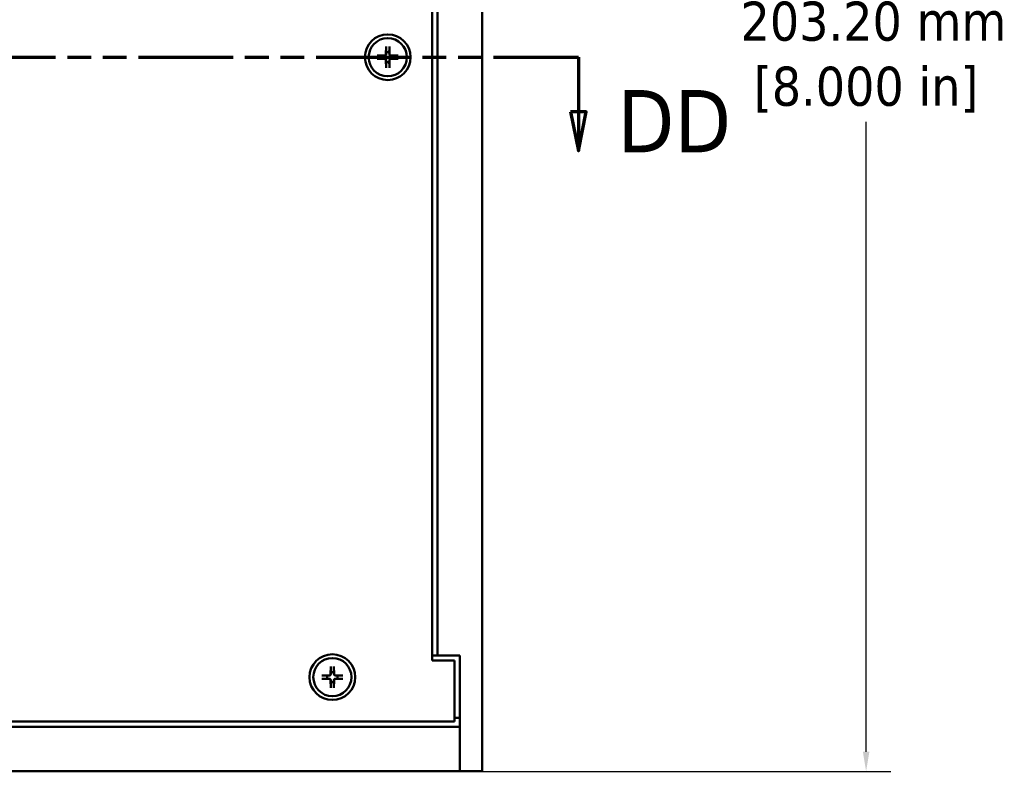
# Model space of a CAD drawing. Header units: millimetres. Extents: x 3 to 957, y 17 to 604.
# Tile 5 of 16: x 278 to 418, y 194 to 301. Entities that reach past the tile are written whole.
import ezdxf

# ---------------------------------------------------------------- set-up
doc = ezdxf.new("R2010")
doc.units = ezdxf.units.MM
doc.header["$LTSCALE"] = 1.111111
doc.linetypes.add('DOUBLE_DASH_CHAIN', pattern=[1.2403, 0.6614, -0.0827, 0.1654, -0.0827, 0.1654, -0.0827])
for name, color, linetype, lineweight in [('Dimension (ANSI)', 7, 'Continuous', 25), ('Section Line (ANSI)', 7, 'DOUBLE_DASH_CHAIN', 70), ('Visible (ANSI)', 7, 'Continuous', 50)]:
    doc.layers.add(name, color=color, linetype=linetype, lineweight=lineweight)
doc.styles.add('Label Text (ANSI)', font='tahoma.ttf')
doc.styles.add('Note Text (ANSI)', font='tahoma.ttf')
doc.dimstyles.new('Default - mm (ANSI)', dxfattribs={"dimscale": 1.111111, "dimtxt": 5, "dimasz": 2.5, "dimexe": 3.175, "dimexo": 1.6002, "dimgap": 0.8, "dimtad": 0, "dimtih": 1, "dimtoh": 1, "dimrnd": 1e-08, "dimzin": 0, "dimdsep": 46, "dimtxsty": 'Note Text (ANSI)', "dimcen": 0.09, "dimdle": 10, "dimclrd": 256, "dimclre": 256, "dimclrt": 256, "dimadec": 1, "dimazin": 0, "dimtfac": 0.6096, "dimtofl": 0, "dimtmove": 0, "dimatfit": 3, "dimfxl": 1, "dimtolj": 1, "dimtzin": 0, "dimlwd": -1, "dimlwe": -1, "dimarcsym": 0})

# ---------------------------------------------------------------- blocks, each defined once
blk = doc.blocks.new('*D5')
at = {"layer": 'Defpoints', "color": 0, "transparency": 16777216}
for p in [(340.5, 397.02), (340.5, 193.82), (398.28, 193.82)]:
    blk.add_point(p, dxfattribs=at)
at = {"layer": 'Dimension (ANSI)', "transparency": 16777216}
for p, q in [((342.28, 397.02), (401.81, 397.02)), ((398.28, 394.25), (398.28, 304.63)), ((398.28, 196.6), (398.28, 286.21)), ((342.28, 193.82), (401.81, 193.82))]:
    blk.add_line(p, q, dxfattribs=at)
for points in [[(397.82, 394.25), (398.74, 394.25), (398.28, 397.02)], [(397.82, 196.6), (398.74, 196.6), (398.28, 193.82)]]:
    blk.add_solid(points, dxfattribs=at)
at = {"layer": 'Dimension (ANSI)', "transparency": 16777216, "insert": (398.28, 295.42), "char_height": 5.5556, "attachment_point": 5, "style": 'Note Text (ANSI)'}
blk.add_mtext('\\A1; 203.20 mm\\P[8.000 in]', dxfattribs=at)
blk = doc.blocks.new('2dTransSection0')
at = {"layer": 'Section Line (ANSI)', "linetype": 'DOUBLE_DASH_CHAIN', "ltscale": 16.488752}
blk.add_line((106.29, 265.88), (321.65, 265.88), dxfattribs=at)
at = {"layer": 'Section Line (ANSI)', "linetype": 'Continuous'}
for p, q in [((310.8, 265.88), (321.65, 265.88)), ((321.65, 265.88), (321.65, 258.88)), ((320.65, 258.88), (321.65, 253.88)), ((322.65, 258.88), (320.65, 258.88)), ((321.65, 258.88), (321.65, 253.88)), ((321.65, 253.88), (322.65, 258.88))]:
    blk.add_line(p, q, dxfattribs=at)
at = {"layer": 'Section Line (ANSI)', "linetype": 'Continuous', "flags": 128}
blk.add_lwpolyline([(320.65, 258.88), (321.65, 253.88), (322.65, 258.88), (320.65, 258.88)], dxfattribs=at)
at = {"layer": 'Section Line (ANSI)'}
blk.add_solid([(320.65, 258.88), (321.65, 253.88), (322.65, 258.88), (320.65, 258.88)], dxfattribs=at)
at = {"layer": 'Section Line (ANSI)', "insert": (326.65, 253.68), "char_height": 8, "attachment_point": 7, "style": 'Label Text (ANSI)'}
blk.add_mtext('DD', dxfattribs=at)

msp = doc.modelspace()

# ---------------------------------------------------------------- linework, layer by layer
at = {"layer": 'Visible (ANSI)'}
for p, q in [((343.6791, 397.023), (343.6791, 193.823)), ((336.5791, 209.573), (336.5791, 381.273)), ((337.3291, 380.523), (337.3291, 210.323)), ((330.0519, 296.9229), (330.0271, 295.8677)), ((330.5064, 296.9229), (330.5312, 295.8677)), ((328.7792, 295.6502), (329.8344, 295.675)), ((331.7791, 295.6502), (330.7238, 295.675)), ((328.7792, 295.1957), (329.8344, 295.1709)), ((330.0519, 293.923), (330.0271, 294.9783)), ((330.5064, 293.923), (330.5312, 294.9783)), ((331.7791, 295.1957), (330.7238, 295.1709)), ((336.5791, 210.323), (337.3291, 210.323)), ((337.3291, 210.323), (340.5041, 210.323)), ((340.5041, 210.323), (340.5041, 200.173)), ((322.1794, 208.7229), (322.1546, 207.6677)), ((322.6339, 208.7229), (322.6587, 207.6677)), ((339.7541, 209.573), (336.5791, 209.573)), ((339.7541, 200.923), (339.7541, 209.573)), ((320.9067, 207.4502), (321.9619, 207.475)), ((323.9066, 207.4502), (322.8513, 207.475)), ((320.9067, 206.9957), (321.9619, 206.9709)), ((322.1794, 205.723), (322.1546, 206.7783)), ((322.6339, 205.723), (322.6587, 206.7783)), ((323.9066, 206.9957), (322.8513, 206.9709)), ((136.0341, 200.173), (340.5041, 200.173)), ((136.7841, 200.923), (339.7541, 200.923)), ((339.7541, 201.443), (340.5041, 201.443)), ((340.5041, 193.823), (340.5041, 200.173)), ((136.0341, 193.823), (340.5041, 193.823)), ((340.5041, 193.823), (343.6791, 193.823))]:
    msp.add_line(p, q, dxfattribs=at)
at = {"layer": 'Visible (ANSI)', "flags": 128}
for points in [[(330.0508, 296.84), (330.0508, 296.842), (330.0508, 296.8443), (330.0508, 296.8467), (330.0508, 296.8493), (330.0508, 296.8519), (330.0508, 296.8547), (330.0508, 296.8575), (330.0508, 296.8606), (330.0509, 296.8638), (330.0509, 296.8672), (330.0509, 296.8708), (330.051, 296.8745), (330.051, 296.8782), (330.0511, 296.882), (330.0511, 296.8858), (330.0512, 296.8895), (330.0513, 296.8935), (330.0514, 296.8976), (330.0514, 296.9018), (330.0515, 296.9061), (330.0516, 296.9104), (330.0517, 296.9146), (330.0518, 296.9188), (330.0519, 296.9229)], [(330.0508, 296.8399), (330.0513, 296.7983), (330.0517, 296.7581), (330.0522, 296.7191), (330.0526, 296.6814), (330.053, 296.6449), (330.0534, 296.6096), (330.0537, 296.5753), (330.0541, 296.542), (330.0544, 296.5097), (330.0548, 296.4784), (330.0551, 296.4479), (330.0554, 296.4183), (330.0557, 296.3895), (330.056, 296.3615), (330.0563, 296.3343), (330.0566, 296.3078), (330.0569, 296.2819), (330.0571, 296.2568), (330.0574, 296.2322), (330.0576, 296.2083), (330.0579, 296.185), (330.0581, 296.1622), (330.0583, 296.1399), (330.0585, 296.1182)], [(330.4997, 296.1182), (330.4999, 296.1399), (330.5002, 296.1622), (330.5004, 296.185), (330.5006, 296.2083), (330.5009, 296.2322), (330.5011, 296.2568), (330.5014, 296.2819), (330.5017, 296.3078), (330.5019, 296.3343), (330.5022, 296.3615), (330.5025, 296.3895), (330.5028, 296.4183), (330.5032, 296.4479), (330.5035, 296.4784), (330.5038, 296.5097), (330.5042, 296.542), (330.5045, 296.5753), (330.5049, 296.6096), (330.5053, 296.6449), (330.5057, 296.6814), (330.5061, 296.7191), (330.5065, 296.7581), (330.507, 296.7983), (330.5074, 296.8399)], [(330.5064, 296.9229), (330.5065, 296.9188), (330.5066, 296.9146), (330.5067, 296.9104), (330.5067, 296.9061), (330.5068, 296.9018), (330.5069, 296.8976), (330.507, 296.8935), (330.5071, 296.8895), (330.5071, 296.8858), (330.5072, 296.882), (330.5072, 296.8782), (330.5073, 296.8745), (330.5073, 296.8708), (330.5074, 296.8672), (330.5074, 296.8638), (330.5074, 296.8606), (330.5075, 296.8575), (330.5075, 296.8547), (330.5075, 296.8519), (330.5075, 296.8493), (330.5075, 296.8467), (330.5075, 296.8443), (330.5075, 296.842), (330.5074, 296.84)], [(328.7792, 295.6502), (328.7833, 295.6503), (328.7875, 295.6504), (328.7917, 295.6505), (328.796, 295.6506), (328.8003, 295.6507), (328.8045, 295.6507), (328.8086, 295.6508), (328.8126, 295.6509), (328.8163, 295.6509), (328.8201, 295.651), (328.8239, 295.6511), (328.8276, 295.6511), (328.8313, 295.6512), (328.8349, 295.6512), (328.8383, 295.6512), (328.8415, 295.6513), (328.8446, 295.6513), (328.8474, 295.6513), (328.8502, 295.6513), (328.8528, 295.6513), (328.8554, 295.6513), (328.8578, 295.6513), (328.8601, 295.6513), (328.8621, 295.6513)], [(329.5839, 295.6435), (329.5622, 295.6438), (329.5399, 295.644), (329.5171, 295.6442), (329.4938, 295.6445), (329.4699, 295.6447), (329.4453, 295.645), (329.4201, 295.6452), (329.3943, 295.6455), (329.3678, 295.6458), (329.3405, 295.6461), (329.3126, 295.6464), (329.2838, 295.6467), (329.2542, 295.647), (329.2237, 295.6473), (329.1924, 295.6476), (329.1601, 295.648), (329.1268, 295.6484), (329.0925, 295.6487), (329.0572, 295.6491), (329.0207, 295.6495), (328.983, 295.6499), (328.944, 295.6504), (328.9038, 295.6508), (328.8622, 295.6513)], [(329.8351, 295.6473), (329.8275, 295.6472), (329.8197, 295.6471), (329.8117, 295.6469), (329.8035, 295.6468), (329.7951, 295.6467), (329.7865, 295.6466), (329.7777, 295.6464), (329.7687, 295.6463), (329.7594, 295.6462), (329.7499, 295.646), (329.7401, 295.6459), (329.7301, 295.6457), (329.7198, 295.6456), (329.7092, 295.6454), (329.6983, 295.6452), (329.687, 295.6451), (329.6755, 295.6449), (329.6636, 295.6447), (329.6513, 295.6445), (329.6387, 295.6443), (329.6256, 295.6442), (329.6122, 295.644), (329.5983, 295.6438), (329.5839, 295.6435)], [(330.0548, 295.867), (330.0542, 295.8533), (330.0527, 295.8397), (330.0504, 295.8264), (330.0474, 295.8133), (330.0433, 295.7998), (330.0383, 295.7862), (330.0324, 295.7728), (330.0254, 295.7596), (330.0175, 295.7468), (330.0088, 295.7346), (329.9994, 295.7232), (329.9895, 295.7126), (329.9789, 295.7027), (329.9675, 295.6933), (329.9553, 295.6846), (329.9425, 295.6767), (329.9293, 295.6697), (329.9158, 295.6637), (329.9023, 295.6587), (329.8888, 295.6547), (329.8757, 295.6516), (329.8624, 295.6494), (329.8488, 295.6479), (329.8351, 295.6473)], [(330.0585, 296.1182), (330.0583, 296.1038), (330.0581, 296.0899), (330.0579, 296.0764), (330.0577, 296.0634), (330.0576, 296.0508), (330.0574, 296.0385), (330.0572, 296.0266), (330.057, 296.015), (330.0569, 296.0038), (330.0567, 295.9929), (330.0565, 295.9823), (330.0564, 295.972), (330.0562, 295.962), (330.0561, 295.9522), (330.0559, 295.9427), (330.0558, 295.9334), (330.0557, 295.9244), (330.0555, 295.9156), (330.0554, 295.907), (330.0553, 295.8986), (330.0551, 295.8904), (330.055, 295.8824), (330.0549, 295.8746), (330.0548, 295.867)], [(330.5035, 295.867), (330.5034, 295.8746), (330.5032, 295.8824), (330.5031, 295.8904), (330.503, 295.8986), (330.5029, 295.907), (330.5027, 295.9156), (330.5026, 295.9244), (330.5025, 295.9334), (330.5023, 295.9427), (330.5022, 295.9522), (330.502, 295.962), (330.5019, 295.972), (330.5017, 295.9823), (330.5016, 295.9929), (330.5014, 296.0038), (330.5012, 296.015), (330.5011, 296.0266), (330.5009, 296.0385), (330.5007, 296.0508), (330.5005, 296.0634), (330.5003, 296.0764), (330.5001, 296.0899), (330.4999, 296.1038), (330.4997, 296.1182)], [(330.7232, 295.6473), (330.7094, 295.6479), (330.6959, 295.6494), (330.6826, 295.6516), (330.6694, 295.6547), (330.656, 295.6587), (330.6424, 295.6637), (330.6289, 295.6697), (330.6157, 295.6767), (330.603, 295.6846), (330.5908, 295.6933), (330.5794, 295.7027), (330.5688, 295.7126), (330.5589, 295.7232), (330.5495, 295.7346), (330.5408, 295.7468), (330.5329, 295.7596), (330.5259, 295.7728), (330.5199, 295.7862), (330.5149, 295.7998), (330.5109, 295.8133), (330.5078, 295.8264), (330.5056, 295.8397), (330.5041, 295.8533), (330.5035, 295.867)], [(330.9744, 295.6435), (330.96, 295.6438), (330.9461, 295.644), (330.9326, 295.6442), (330.9196, 295.6443), (330.9069, 295.6445), (330.8947, 295.6447), (330.8828, 295.6449), (330.8712, 295.6451), (330.86, 295.6452), (330.8491, 295.6454), (330.8385, 295.6456), (330.8282, 295.6457), (330.8182, 295.6459), (330.8084, 295.646), (330.7989, 295.6462), (330.7896, 295.6463), (330.7806, 295.6464), (330.7718, 295.6466), (330.7632, 295.6467), (330.7548, 295.6468), (330.7466, 295.6469), (330.7386, 295.6471), (330.7308, 295.6472), (330.7232, 295.6473)], [(331.6961, 295.6513), (331.6545, 295.6508), (331.6142, 295.6504), (331.5753, 295.6499), (331.5376, 295.6495), (331.5011, 295.6491), (331.4657, 295.6487), (331.4314, 295.6484), (331.3982, 295.648), (331.3659, 295.6476), (331.3345, 295.6473), (331.3041, 295.647), (331.2745, 295.6467), (331.2457, 295.6464), (331.2177, 295.6461), (331.1905, 295.6458), (331.164, 295.6455), (331.1381, 295.6452), (331.1129, 295.645), (331.0884, 295.6447), (331.0645, 295.6445), (331.0411, 295.6442), (331.0183, 295.644), (330.9961, 295.6438), (330.9744, 295.6435)], [(331.6961, 295.6513), (331.6982, 295.6513), (331.7004, 295.6513), (331.7029, 295.6513), (331.7054, 295.6513), (331.7081, 295.6513), (331.7109, 295.6513), (331.7137, 295.6513), (331.7167, 295.6513), (331.72, 295.6512), (331.7234, 295.6512), (331.727, 295.6512), (331.7307, 295.6511), (331.7344, 295.6511), (331.7382, 295.651), (331.7419, 295.6509), (331.7457, 295.6509), (331.7496, 295.6508), (331.7537, 295.6507), (331.7579, 295.6507), (331.7622, 295.6506), (331.7665, 295.6505), (331.7708, 295.6504), (331.775, 295.6503), (331.7791, 295.6502)], [(328.8621, 295.1946), (328.8601, 295.1946), (328.8578, 295.1946), (328.8554, 295.1946), (328.8528, 295.1946), (328.8502, 295.1946), (328.8474, 295.1946), (328.8446, 295.1946), (328.8415, 295.1947), (328.8383, 295.1947), (328.8349, 295.1947), (328.8313, 295.1948), (328.8276, 295.1948), (328.8239, 295.1949), (328.8201, 295.1949), (328.8163, 295.195), (328.8126, 295.195), (328.8086, 295.1951), (328.8045, 295.1952), (328.8003, 295.1953), (328.796, 295.1953), (328.7917, 295.1954), (328.7875, 295.1955), (328.7833, 295.1956), (328.7792, 295.1957)], [(328.8622, 295.1946), (328.9038, 295.1951), (328.944, 295.1955), (328.983, 295.196), (329.0207, 295.1964), (329.0572, 295.1968), (329.0925, 295.1972), (329.1268, 295.1976), (329.1601, 295.1979), (329.1924, 295.1983), (329.2237, 295.1986), (329.2542, 295.1989), (329.2838, 295.1993), (329.3126, 295.1996), (329.3405, 295.1999), (329.3678, 295.2001), (329.3943, 295.2004), (329.4201, 295.2007), (329.4453, 295.201), (329.4699, 295.2012), (329.4938, 295.2015), (329.5171, 295.2017), (329.5399, 295.2019), (329.5622, 295.2022), (329.5839, 295.2024)], [(329.5839, 295.2024), (329.5983, 295.2022), (329.6122, 295.202), (329.6256, 295.2018), (329.6387, 295.2016), (329.6513, 295.2014), (329.6636, 295.2012), (329.6755, 295.201), (329.687, 295.2008), (329.6983, 295.2007), (329.7092, 295.2005), (329.7198, 295.2004), (329.7301, 295.2002), (329.7401, 295.2001), (329.7499, 295.1999), (329.7594, 295.1998), (329.7687, 295.1996), (329.7777, 295.1995), (329.7865, 295.1994), (329.7951, 295.1992), (329.8035, 295.1991), (329.8117, 295.199), (329.8197, 295.1989), (329.8275, 295.1987), (329.8351, 295.1986)], [(329.8351, 295.1986), (329.8488, 295.198), (329.8624, 295.1965), (329.8757, 295.1943), (329.8888, 295.1912), (329.9023, 295.1872), (329.9158, 295.1822), (329.9293, 295.1762), (329.9425, 295.1692), (329.9553, 295.1613), (329.9675, 295.1526), (329.9789, 295.1432), (329.9895, 295.1333), (329.9994, 295.1227), (330.0088, 295.1113), (330.0175, 295.0991), (330.0254, 295.0863), (330.0324, 295.0731), (330.0383, 295.0597), (330.0433, 295.0461), (330.0474, 295.0327), (330.0504, 295.0195), (330.0527, 295.0062), (330.0542, 294.9927), (330.0548, 294.9789)], [(330.0585, 294.7277), (330.0583, 294.706), (330.0581, 294.6837), (330.0579, 294.661), (330.0576, 294.6376), (330.0574, 294.6137), (330.0571, 294.5891), (330.0569, 294.564), (330.0566, 294.5381), (330.0563, 294.5116), (330.056, 294.4844), (330.0557, 294.4564), (330.0554, 294.4276), (330.0551, 294.398), (330.0548, 294.3675), (330.0544, 294.3362), (330.0541, 294.3039), (330.0537, 294.2707), (330.0534, 294.2364), (330.053, 294.201), (330.0526, 294.1645), (330.0522, 294.1268), (330.0517, 294.0879), (330.0513, 294.0476), (330.0508, 294.006)], [(330.0519, 293.923), (330.0518, 293.9271), (330.0517, 293.9313), (330.0516, 293.9356), (330.0515, 293.9399), (330.0514, 293.9441), (330.0514, 293.9484), (330.0513, 293.9525), (330.0512, 293.9564), (330.0511, 293.9602), (330.0511, 293.9639), (330.051, 293.9677), (330.051, 293.9714), (330.0509, 293.9751), (330.0509, 293.9787), (330.0509, 293.9821), (330.0508, 293.9854), (330.0508, 293.9884), (330.0508, 293.9912), (330.0508, 293.994), (330.0508, 293.9967), (330.0508, 293.9992), (330.0508, 294.0016), (330.0508, 294.0039), (330.0508, 294.0059)], [(330.0548, 294.9789), (330.0549, 294.9713), (330.055, 294.9635), (330.0551, 294.9555), (330.0553, 294.9473), (330.0554, 294.9389), (330.0555, 294.9303), (330.0557, 294.9215), (330.0558, 294.9125), (330.0559, 294.9032), (330.0561, 294.8937), (330.0562, 294.8839), (330.0564, 294.8739), (330.0565, 294.8636), (330.0567, 294.853), (330.0569, 294.8421), (330.057, 294.8309), (330.0572, 294.8193), (330.0574, 294.8074), (330.0576, 294.7952), (330.0577, 294.7825), (330.0579, 294.7695), (330.0581, 294.756), (330.0583, 294.7421), (330.0585, 294.7277)], [(330.4997, 294.7277), (330.4999, 294.7421), (330.5001, 294.756), (330.5003, 294.7695), (330.5005, 294.7825), (330.5007, 294.7952), (330.5009, 294.8074), (330.5011, 294.8193), (330.5012, 294.8309), (330.5014, 294.8421), (330.5016, 294.853), (330.5017, 294.8636), (330.5019, 294.8739), (330.502, 294.8839), (330.5022, 294.8937), (330.5023, 294.9032), (330.5025, 294.9125), (330.5026, 294.9215), (330.5027, 294.9303), (330.5029, 294.9389), (330.503, 294.9473), (330.5031, 294.9555), (330.5032, 294.9635), (330.5034, 294.9713), (330.5035, 294.9789)], [(330.5074, 294.006), (330.507, 294.0476), (330.5065, 294.0879), (330.5061, 294.1268), (330.5057, 294.1645), (330.5053, 294.201), (330.5049, 294.2364), (330.5045, 294.2707), (330.5042, 294.3039), (330.5038, 294.3362), (330.5035, 294.3675), (330.5032, 294.398), (330.5028, 294.4276), (330.5025, 294.4564), (330.5022, 294.4844), (330.5019, 294.5116), (330.5017, 294.5381), (330.5014, 294.564), (330.5011, 294.5891), (330.5009, 294.6137), (330.5006, 294.6376), (330.5004, 294.661), (330.5002, 294.6837), (330.4999, 294.706), (330.4997, 294.7277)], [(330.5035, 294.9789), (330.5041, 294.9927), (330.5056, 295.0062), (330.5078, 295.0195), (330.5109, 295.0327), (330.5149, 295.0461), (330.5199, 295.0597), (330.5259, 295.0731), (330.5329, 295.0863), (330.5408, 295.0991), (330.5495, 295.1113), (330.5589, 295.1227), (330.5688, 295.1333), (330.5794, 295.1432), (330.5908, 295.1526), (330.603, 295.1613), (330.6157, 295.1692), (330.6289, 295.1762), (330.6424, 295.1822), (330.656, 295.1872), (330.6694, 295.1912), (330.6826, 295.1943), (330.6959, 295.1965), (330.7094, 295.198), (330.7232, 295.1986)], [(330.5074, 294.0059), (330.5075, 294.0039), (330.5075, 294.0016), (330.5075, 293.9992), (330.5075, 293.9967), (330.5075, 293.994), (330.5075, 293.9912), (330.5075, 293.9884), (330.5074, 293.9854), (330.5074, 293.9821), (330.5074, 293.9787), (330.5073, 293.9751), (330.5073, 293.9714), (330.5072, 293.9677), (330.5072, 293.9639), (330.5071, 293.9602), (330.5071, 293.9564), (330.507, 293.9525), (330.5069, 293.9484), (330.5068, 293.9441), (330.5067, 293.9399), (330.5067, 293.9356), (330.5066, 293.9313), (330.5065, 293.9271), (330.5064, 293.923)], [(330.7232, 295.1986), (330.7308, 295.1987), (330.7386, 295.1989), (330.7466, 295.199), (330.7548, 295.1991), (330.7632, 295.1992), (330.7718, 295.1994), (330.7806, 295.1995), (330.7896, 295.1996), (330.7989, 295.1998), (330.8084, 295.1999), (330.8182, 295.2001), (330.8282, 295.2002), (330.8385, 295.2004), (330.8491, 295.2005), (330.86, 295.2007), (330.8712, 295.2008), (330.8828, 295.201), (330.8947, 295.2012), (330.9069, 295.2014), (330.9196, 295.2016), (330.9326, 295.2018), (330.9461, 295.202), (330.96, 295.2022), (330.9744, 295.2024)], [(330.9744, 295.2024), (330.9961, 295.2022), (331.0183, 295.2019), (331.0411, 295.2017), (331.0645, 295.2015), (331.0884, 295.2012), (331.1129, 295.201), (331.1381, 295.2007), (331.164, 295.2004), (331.1905, 295.2001), (331.2177, 295.1999), (331.2457, 295.1996), (331.2745, 295.1993), (331.3041, 295.1989), (331.3345, 295.1986), (331.3659, 295.1983), (331.3982, 295.1979), (331.4314, 295.1976), (331.4657, 295.1972), (331.5011, 295.1968), (331.5376, 295.1964), (331.5753, 295.196), (331.6142, 295.1955), (331.6545, 295.1951), (331.6961, 295.1946)], [(331.7791, 295.1957), (331.775, 295.1956), (331.7708, 295.1955), (331.7665, 295.1954), (331.7622, 295.1953), (331.7579, 295.1953), (331.7537, 295.1952), (331.7496, 295.1951), (331.7457, 295.195), (331.7419, 295.195), (331.7382, 295.1949), (331.7344, 295.1949), (331.7307, 295.1948), (331.727, 295.1948), (331.7234, 295.1947), (331.72, 295.1947), (331.7167, 295.1947), (331.7137, 295.1946), (331.7109, 295.1946), (331.7081, 295.1946), (331.7054, 295.1946), (331.7029, 295.1946), (331.7004, 295.1946), (331.6982, 295.1946), (331.6961, 295.1946)], [(322.1783, 208.64), (322.1783, 208.642), (322.1783, 208.6443), (322.1783, 208.6467), (322.1783, 208.6493), (322.1783, 208.6519), (322.1783, 208.6547), (322.1783, 208.6575), (322.1783, 208.6606), (322.1784, 208.6638), (322.1784, 208.6672), (322.1784, 208.6708), (322.1785, 208.6745), (322.1785, 208.6782), (322.1786, 208.682), (322.1786, 208.6858), (322.1787, 208.6895), (322.1788, 208.6935), (322.1789, 208.6976), (322.1789, 208.7018), (322.179, 208.7061), (322.1791, 208.7104), (322.1792, 208.7146), (322.1793, 208.7188), (322.1794, 208.7229)], [(322.1783, 208.6399), (322.1788, 208.5983), (322.1792, 208.5581), (322.1797, 208.5191), (322.1801, 208.4814), (322.1805, 208.4449), (322.1809, 208.4096), (322.1812, 208.3753), (322.1816, 208.342), (322.1819, 208.3097), (322.1823, 208.2784), (322.1826, 208.2479), (322.1829, 208.2183), (322.1832, 208.1895), (322.1835, 208.1615), (322.1838, 208.1343), (322.1841, 208.1078), (322.1844, 208.0819), (322.1846, 208.0568), (322.1849, 208.0322), (322.1851, 208.0083), (322.1854, 207.985), (322.1856, 207.9622), (322.1858, 207.9399), (322.186, 207.9182)], [(322.6272, 207.9182), (322.6274, 207.9399), (322.6277, 207.9622), (322.6279, 207.985), (322.6281, 208.0083), (322.6284, 208.0322), (322.6286, 208.0568), (322.6289, 208.0819), (322.6292, 208.1078), (322.6294, 208.1343), (322.6297, 208.1615), (322.63, 208.1895), (322.6303, 208.2183), (322.6307, 208.2479), (322.631, 208.2784), (322.6313, 208.3097), (322.6317, 208.342), (322.632, 208.3753), (322.6324, 208.4096), (322.6328, 208.4449), (322.6332, 208.4814), (322.6336, 208.5191), (322.634, 208.5581), (322.6345, 208.5983), (322.6349, 208.6399)], [(322.6339, 208.7229), (322.634, 208.7188), (322.6341, 208.7146), (322.6342, 208.7104), (322.6342, 208.7061), (322.6343, 208.7018), (322.6344, 208.6976), (322.6345, 208.6935), (322.6346, 208.6895), (322.6346, 208.6858), (322.6347, 208.682), (322.6347, 208.6782), (322.6348, 208.6745), (322.6348, 208.6708), (322.6349, 208.6672), (322.6349, 208.6638), (322.6349, 208.6606), (322.635, 208.6575), (322.635, 208.6547), (322.635, 208.6519), (322.635, 208.6493), (322.635, 208.6467), (322.635, 208.6443), (322.635, 208.642), (322.6349, 208.64)], [(320.9067, 207.4502), (320.9108, 207.4503), (320.915, 207.4504), (320.9192, 207.4505), (320.9235, 207.4506), (320.9278, 207.4507), (320.932, 207.4507), (320.9361, 207.4508), (320.9401, 207.4509), (320.9438, 207.4509), (320.9476, 207.451), (320.9514, 207.4511), (320.9551, 207.4511), (320.9588, 207.4512), (320.9624, 207.4512), (320.9658, 207.4512), (320.969, 207.4513), (320.9721, 207.4513), (320.9749, 207.4513), (320.9777, 207.4513), (320.9803, 207.4513), (320.9829, 207.4513), (320.9853, 207.4513), (320.9876, 207.4513), (320.9896, 207.4513)], [(321.7114, 207.4435), (321.6897, 207.4438), (321.6674, 207.444), (321.6446, 207.4442), (321.6213, 207.4445), (321.5974, 207.4447), (321.5728, 207.445), (321.5476, 207.4452), (321.5218, 207.4455), (321.4953, 207.4458), (321.468, 207.4461), (321.4401, 207.4464), (321.4113, 207.4467), (321.3817, 207.447), (321.3512, 207.4473), (321.3199, 207.4476), (321.2876, 207.448), (321.2543, 207.4484), (321.22, 207.4487), (321.1847, 207.4491), (321.1482, 207.4495), (321.1105, 207.4499), (321.0715, 207.4504), (321.0313, 207.4508), (320.9897, 207.4513)], [(321.9626, 207.4473), (321.955, 207.4472), (321.9472, 207.4471), (321.9392, 207.4469), (321.931, 207.4468), (321.9226, 207.4467), (321.914, 207.4466), (321.9052, 207.4464), (321.8962, 207.4463), (321.8869, 207.4462), (321.8774, 207.446), (321.8676, 207.4459), (321.8576, 207.4457), (321.8473, 207.4456), (321.8367, 207.4454), (321.8258, 207.4452), (321.8145, 207.4451), (321.803, 207.4449), (321.7911, 207.4447), (321.7788, 207.4445), (321.7662, 207.4443), (321.7531, 207.4442), (321.7397, 207.444), (321.7258, 207.4438), (321.7114, 207.4435)], [(322.1823, 207.667), (322.1817, 207.6533), (322.1802, 207.6397), (322.1779, 207.6264), (322.1749, 207.6133), (322.1708, 207.5998), (322.1658, 207.5862), (322.1599, 207.5728), (322.1529, 207.5596), (322.145, 207.5468), (322.1363, 207.5346), (322.1269, 207.5232), (322.117, 207.5126), (322.1064, 207.5027), (322.095, 207.4933), (322.0828, 207.4846), (322.07, 207.4767), (322.0568, 207.4697), (322.0433, 207.4637), (322.0298, 207.4587), (322.0163, 207.4547), (322.0032, 207.4516), (321.9899, 207.4494), (321.9763, 207.4479), (321.9626, 207.4473)], [(322.186, 207.9182), (322.1858, 207.9038), (322.1856, 207.8899), (322.1854, 207.8764), (322.1852, 207.8634), (322.1851, 207.8508), (322.1849, 207.8385), (322.1847, 207.8266), (322.1845, 207.815), (322.1844, 207.8038), (322.1842, 207.7929), (322.184, 207.7823), (322.1839, 207.772), (322.1837, 207.762), (322.1836, 207.7522), (322.1834, 207.7427), (322.1833, 207.7334), (322.1832, 207.7244), (322.183, 207.7156), (322.1829, 207.707), (322.1828, 207.6986), (322.1826, 207.6904), (322.1825, 207.6824), (322.1824, 207.6746), (322.1823, 207.667)], [(322.631, 207.667), (322.6309, 207.6746), (322.6307, 207.6824), (322.6306, 207.6904), (322.6305, 207.6986), (322.6304, 207.707), (322.6302, 207.7156), (322.6301, 207.7244), (322.63, 207.7334), (322.6298, 207.7427), (322.6297, 207.7522), (322.6295, 207.762), (322.6294, 207.772), (322.6292, 207.7823), (322.6291, 207.7929), (322.6289, 207.8038), (322.6287, 207.815), (322.6286, 207.8266), (322.6284, 207.8385), (322.6282, 207.8508), (322.628, 207.8634), (322.6278, 207.8764), (322.6276, 207.8899), (322.6274, 207.9038), (322.6272, 207.9182)], [(322.8507, 207.4473), (322.8369, 207.4479), (322.8234, 207.4494), (322.8101, 207.4516), (322.7969, 207.4547), (322.7835, 207.4587), (322.7699, 207.4637), (322.7564, 207.4697), (322.7432, 207.4767), (322.7305, 207.4846), (322.7183, 207.4933), (322.7069, 207.5027), (322.6963, 207.5126), (322.6864, 207.5232), (322.677, 207.5346), (322.6683, 207.5468), (322.6604, 207.5596), (322.6534, 207.5728), (322.6474, 207.5862), (322.6424, 207.5998), (322.6384, 207.6133), (322.6353, 207.6264), (322.6331, 207.6397), (322.6316, 207.6533), (322.631, 207.667)], [(323.1019, 207.4435), (323.0875, 207.4438), (323.0736, 207.444), (323.0601, 207.4442), (323.0471, 207.4443), (323.0344, 207.4445), (323.0222, 207.4447), (323.0103, 207.4449), (322.9987, 207.4451), (322.9875, 207.4452), (322.9766, 207.4454), (322.966, 207.4456), (322.9557, 207.4457), (322.9457, 207.4459), (322.9359, 207.446), (322.9264, 207.4462), (322.9171, 207.4463), (322.9081, 207.4464), (322.8993, 207.4466), (322.8907, 207.4467), (322.8823, 207.4468), (322.8741, 207.4469), (322.8661, 207.4471), (322.8583, 207.4472), (322.8507, 207.4473)], [(323.8236, 207.4513), (323.782, 207.4508), (323.7417, 207.4504), (323.7028, 207.4499), (323.6651, 207.4495), (323.6286, 207.4491), (323.5932, 207.4487), (323.5589, 207.4484), (323.5257, 207.448), (323.4934, 207.4476), (323.462, 207.4473), (323.4316, 207.447), (323.402, 207.4467), (323.3732, 207.4464), (323.3452, 207.4461), (323.318, 207.4458), (323.2915, 207.4455), (323.2656, 207.4452), (323.2404, 207.445), (323.2159, 207.4447), (323.192, 207.4445), (323.1686, 207.4442), (323.1458, 207.444), (323.1236, 207.4438), (323.1019, 207.4435)], [(323.8236, 207.4513), (323.8257, 207.4513), (323.8279, 207.4513), (323.8304, 207.4513), (323.8329, 207.4513), (323.8356, 207.4513), (323.8384, 207.4513), (323.8412, 207.4513), (323.8442, 207.4513), (323.8475, 207.4512), (323.8509, 207.4512), (323.8545, 207.4512), (323.8582, 207.4511), (323.8619, 207.4511), (323.8657, 207.451), (323.8694, 207.4509), (323.8732, 207.4509), (323.8771, 207.4508), (323.8812, 207.4507), (323.8854, 207.4507), (323.8897, 207.4506), (323.894, 207.4505), (323.8983, 207.4504), (323.9025, 207.4503), (323.9066, 207.4502)], [(320.9896, 206.9946), (320.9876, 206.9946), (320.9853, 206.9946), (320.9829, 206.9946), (320.9803, 206.9946), (320.9777, 206.9946), (320.9749, 206.9946), (320.9721, 206.9946), (320.969, 206.9947), (320.9658, 206.9947), (320.9624, 206.9947), (320.9588, 206.9948), (320.9551, 206.9948), (320.9514, 206.9949), (320.9476, 206.9949), (320.9438, 206.995), (320.9401, 206.995), (320.9361, 206.9951), (320.932, 206.9952), (320.9278, 206.9953), (320.9235, 206.9953), (320.9192, 206.9954), (320.915, 206.9955), (320.9108, 206.9956), (320.9067, 206.9957)], [(320.9897, 206.9946), (321.0313, 206.9951), (321.0715, 206.9955), (321.1105, 206.996), (321.1482, 206.9964), (321.1847, 206.9968), (321.22, 206.9972), (321.2543, 206.9976), (321.2876, 206.9979), (321.3199, 206.9983), (321.3512, 206.9986), (321.3817, 206.9989), (321.4113, 206.9993), (321.4401, 206.9996), (321.468, 206.9999), (321.4953, 207.0001), (321.5218, 207.0004), (321.5476, 207.0007), (321.5728, 207.001), (321.5974, 207.0012), (321.6213, 207.0015), (321.6446, 207.0017), (321.6674, 207.0019), (321.6897, 207.0022), (321.7114, 207.0024)], [(321.7114, 207.0024), (321.7258, 207.0022), (321.7397, 207.002), (321.7531, 207.0018), (321.7662, 207.0016), (321.7788, 207.0014), (321.7911, 207.0012), (321.803, 207.001), (321.8145, 207.0008), (321.8258, 207.0007), (321.8367, 207.0005), (321.8473, 207.0004), (321.8576, 207.0002), (321.8676, 207.0001), (321.8774, 206.9999), (321.8869, 206.9998), (321.8962, 206.9996), (321.9052, 206.9995), (321.914, 206.9994), (321.9226, 206.9992), (321.931, 206.9991), (321.9392, 206.999), (321.9472, 206.9989), (321.955, 206.9987), (321.9626, 206.9986)], [(321.9626, 206.9986), (321.9763, 206.998), (321.9899, 206.9965), (322.0032, 206.9943), (322.0163, 206.9912), (322.0298, 206.9872), (322.0433, 206.9822), (322.0568, 206.9762), (322.07, 206.9692), (322.0828, 206.9613), (322.095, 206.9526), (322.1064, 206.9432), (322.117, 206.9333), (322.1269, 206.9227), (322.1363, 206.9113), (322.145, 206.8991), (322.1529, 206.8863), (322.1599, 206.8731), (322.1658, 206.8597), (322.1708, 206.8461), (322.1749, 206.8327), (322.1779, 206.8195), (322.1802, 206.8062), (322.1817, 206.7927), (322.1823, 206.7789)], [(322.186, 206.5277), (322.1858, 206.506), (322.1856, 206.4837), (322.1854, 206.461), (322.1851, 206.4376), (322.1849, 206.4137), (322.1846, 206.3891), (322.1844, 206.364), (322.1841, 206.3381), (322.1838, 206.3116), (322.1835, 206.2844), (322.1832, 206.2564), (322.1829, 206.2276), (322.1826, 206.198), (322.1823, 206.1675), (322.1819, 206.1362), (322.1816, 206.1039), (322.1812, 206.0707), (322.1809, 206.0364), (322.1805, 206.001), (322.1801, 205.9645), (322.1797, 205.9268), (322.1792, 205.8879), (322.1788, 205.8476), (322.1783, 205.806)], [(322.1794, 205.723), (322.1793, 205.7271), (322.1792, 205.7313), (322.1791, 205.7356), (322.179, 205.7399), (322.1789, 205.7441), (322.1789, 205.7484), (322.1788, 205.7525), (322.1787, 205.7564), (322.1786, 205.7602), (322.1786, 205.7639), (322.1785, 205.7677), (322.1785, 205.7714), (322.1784, 205.7751), (322.1784, 205.7787), (322.1784, 205.7821), (322.1783, 205.7854), (322.1783, 205.7884), (322.1783, 205.7912), (322.1783, 205.794), (322.1783, 205.7967), (322.1783, 205.7992), (322.1783, 205.8016), (322.1783, 205.8039), (322.1783, 205.8059)], [(322.1823, 206.7789), (322.1824, 206.7713), (322.1825, 206.7635), (322.1826, 206.7555), (322.1828, 206.7473), (322.1829, 206.7389), (322.183, 206.7303), (322.1832, 206.7215), (322.1833, 206.7125), (322.1834, 206.7032), (322.1836, 206.6937), (322.1837, 206.6839), (322.1839, 206.6739), (322.184, 206.6636), (322.1842, 206.653), (322.1844, 206.6421), (322.1845, 206.6309), (322.1847, 206.6193), (322.1849, 206.6074), (322.1851, 206.5952), (322.1852, 206.5825), (322.1854, 206.5695), (322.1856, 206.556), (322.1858, 206.5421), (322.186, 206.5277)], [(322.6272, 206.5277), (322.6274, 206.5421), (322.6276, 206.556), (322.6278, 206.5695), (322.628, 206.5825), (322.6282, 206.5952), (322.6284, 206.6074), (322.6286, 206.6193), (322.6287, 206.6309), (322.6289, 206.6421), (322.6291, 206.653), (322.6292, 206.6636), (322.6294, 206.6739), (322.6295, 206.6839), (322.6297, 206.6937), (322.6298, 206.7032), (322.63, 206.7125), (322.6301, 206.7215), (322.6302, 206.7303), (322.6304, 206.7389), (322.6305, 206.7473), (322.6306, 206.7555), (322.6307, 206.7635), (322.6309, 206.7713), (322.631, 206.7789)], [(322.6349, 205.806), (322.6345, 205.8476), (322.634, 205.8879), (322.6336, 205.9268), (322.6332, 205.9645), (322.6328, 206.001), (322.6324, 206.0364), (322.632, 206.0707), (322.6317, 206.1039), (322.6313, 206.1362), (322.631, 206.1675), (322.6307, 206.198), (322.6303, 206.2276), (322.63, 206.2564), (322.6297, 206.2844), (322.6294, 206.3116), (322.6292, 206.3381), (322.6289, 206.364), (322.6286, 206.3891), (322.6284, 206.4137), (322.6281, 206.4376), (322.6279, 206.461), (322.6277, 206.4837), (322.6274, 206.506), (322.6272, 206.5277)], [(322.631, 206.7789), (322.6316, 206.7927), (322.6331, 206.8062), (322.6353, 206.8195), (322.6384, 206.8327), (322.6424, 206.8461), (322.6474, 206.8597), (322.6534, 206.8731), (322.6604, 206.8863), (322.6683, 206.8991), (322.677, 206.9113), (322.6864, 206.9227), (322.6963, 206.9333), (322.7069, 206.9432), (322.7183, 206.9526), (322.7305, 206.9613), (322.7432, 206.9692), (322.7564, 206.9762), (322.7699, 206.9822), (322.7835, 206.9872), (322.7969, 206.9912), (322.8101, 206.9943), (322.8234, 206.9965), (322.8369, 206.998), (322.8507, 206.9986)], [(322.6349, 205.8059), (322.635, 205.8039), (322.635, 205.8016), (322.635, 205.7992), (322.635, 205.7967), (322.635, 205.794), (322.635, 205.7912), (322.635, 205.7884), (322.6349, 205.7854), (322.6349, 205.7821), (322.6349, 205.7787), (322.6348, 205.7751), (322.6348, 205.7714), (322.6347, 205.7677), (322.6347, 205.7639), (322.6346, 205.7602), (322.6346, 205.7564), (322.6345, 205.7525), (322.6344, 205.7484), (322.6343, 205.7441), (322.6342, 205.7399), (322.6342, 205.7356), (322.6341, 205.7313), (322.634, 205.7271), (322.6339, 205.723)], [(322.8507, 206.9986), (322.8583, 206.9987), (322.8661, 206.9989), (322.8741, 206.999), (322.8823, 206.9991), (322.8907, 206.9992), (322.8993, 206.9994), (322.9081, 206.9995), (322.9171, 206.9996), (322.9264, 206.9998), (322.9359, 206.9999), (322.9457, 207.0001), (322.9557, 207.0002), (322.966, 207.0004), (322.9766, 207.0005), (322.9875, 207.0007), (322.9987, 207.0008), (323.0103, 207.001), (323.0222, 207.0012), (323.0344, 207.0014), (323.0471, 207.0016), (323.0601, 207.0018), (323.0736, 207.002), (323.0875, 207.0022), (323.1019, 207.0024)], [(323.1019, 207.0024), (323.1236, 207.0022), (323.1458, 207.0019), (323.1686, 207.0017), (323.192, 207.0015), (323.2159, 207.0012), (323.2404, 207.001), (323.2656, 207.0007), (323.2915, 207.0004), (323.318, 207.0001), (323.3452, 206.9999), (323.3732, 206.9996), (323.402, 206.9993), (323.4316, 206.9989), (323.462, 206.9986), (323.4934, 206.9983), (323.5257, 206.9979), (323.5589, 206.9976), (323.5932, 206.9972), (323.6286, 206.9968), (323.6651, 206.9964), (323.7028, 206.996), (323.7417, 206.9955), (323.782, 206.9951), (323.8236, 206.9946)], [(323.9066, 206.9957), (323.9025, 206.9956), (323.8983, 206.9955), (323.894, 206.9954), (323.8897, 206.9953), (323.8854, 206.9953), (323.8812, 206.9952), (323.8771, 206.9951), (323.8732, 206.995), (323.8694, 206.995), (323.8657, 206.9949), (323.8619, 206.9949), (323.8582, 206.9948), (323.8545, 206.9948), (323.8509, 206.9947), (323.8475, 206.9947), (323.8442, 206.9947), (323.8412, 206.9946), (323.8384, 206.9946), (323.8356, 206.9946), (323.8329, 206.9946), (323.8304, 206.9946), (323.8279, 206.9946), (323.8257, 206.9946), (323.8236, 206.9946)]]:
    msp.add_lwpolyline(points, dxfattribs=at)
at = {"layer": 'Visible (ANSI)'}
for centre, radius in [((330.2791, 295.423), 3.25), ((330.2791, 295.423), 2.7146), ((322.4066, 207.223), 3.25), ((322.4066, 207.223), 2.7146)]:
    msp.add_circle(centre, radius, dxfattribs=at)
for centre, radius, start, end in [((330.2791, 295.423), 0.7294, 162.39692, 197.60308), ((329.8298, 295.8723), 0.1973, 271.348178, 358.651822), ((330.2791, 295.423), 0.7294, 72.39692, 107.60308), ((330.7285, 295.8723), 0.1973, 181.348178, 268.651822), ((330.2791, 295.423), 0.7294, 342.39692, 17.60308), ((329.8298, 294.9736), 0.1973, 1.348178, 88.651822), ((330.2791, 295.423), 0.7294, 252.39692, 287.60308), ((330.7285, 294.9736), 0.1973, 91.348178, 178.651822), ((322.4066, 207.223), 0.7294, 162.39692, 197.60308), ((321.9573, 207.6723), 0.1973, 271.348178, 358.651822), ((322.4066, 207.223), 0.7294, 72.39692, 107.60308), ((322.856, 207.6723), 0.1973, 181.348178, 268.651822), ((322.4066, 207.223), 0.7294, 342.39692, 17.60308), ((321.9573, 206.7736), 0.1973, 1.348178, 88.651822), ((322.4066, 207.223), 0.7294, 252.39692, 287.60308), ((322.856, 206.7736), 0.1973, 91.348178, 178.651822)]:
    msp.add_arc(centre, radius, start, end, dxfattribs=at)

# ---------------------------------------------------------------- block references
at = {"layer": 'Section Line (ANSI)', "xscale": 1.111111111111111, "yscale": 1.111111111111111, "zscale": 1.111111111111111}
msp.add_blockref('2dTransSection0', (0, 0), dxfattribs=at)

# ---------------------------------------------------------------- dimensions: what is measured, and where the dimension line sits
at = {"layer": 'Dimension (ANSI)'}
dim = msp.add_linear_dim(base=(398.2819, 193.823), p1=(340.5041, 397.023), p2=(340.5041, 193.823), angle=90, text=' <> mm\\X[8.000 in]', dimstyle='Default - mm (ANSI)', override={"dimdec": 2, "dimpost": '', "dimtp": 0, "dimtm": 0, "dimtdec": 2, "dimatfit": 1}, dxfattribs=at)
dim.commit()
dim.dimension.update_dxf_attribs({"geometry": '*D5', "text_midpoint": (398.2819, 295.423), "dimtype": 160})

doc.saveas('drawing.dxf')
